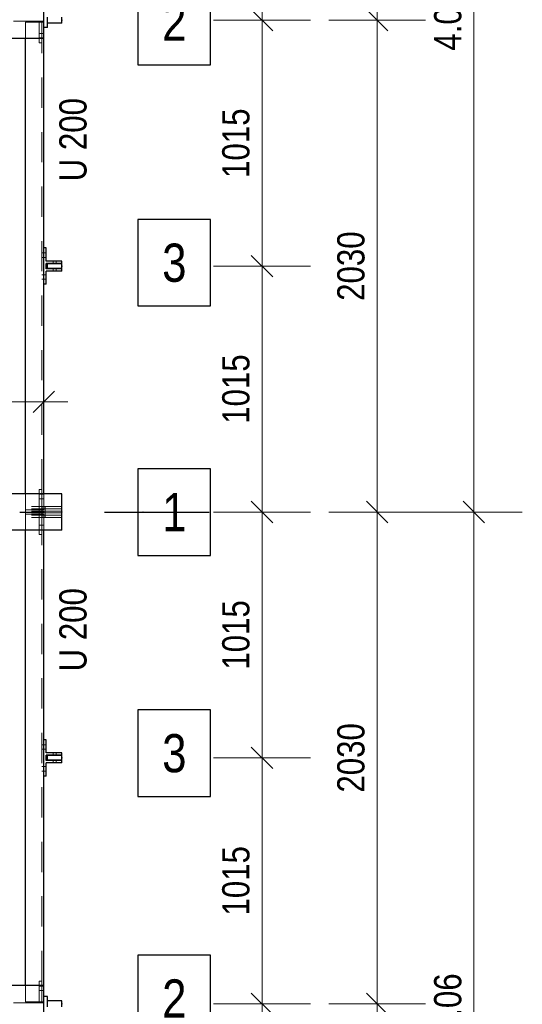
# Model space of a CAD drawing. Header units: millimetres. Extents: x -74 to 79, y 0 to 54.
# Tile 129 of 164: x 14.5 to 16.58, y 29.16 to 33.23. Entities that reach past the tile are written whole.
import ezdxf

# ---------------------------------------------------------------- set-up
doc = ezdxf.new("R2010")
doc.units = ezdxf.units.MM
doc.linetypes.add('DASHDOTX2', pattern=[2, 1, -0.5, 0, -0.5])
doc.linetypes.add('HIDDEN', pattern=[0.375, 0.25, -0.125])
for name, color, linetype, lineweight in [('01_Neubau Türen-Fassade', 7, 'Continuous', 20), ('01_Neubau_Linen', 7, 'Continuous', 20), ('Achsen', 7, 'Continuous', 20)]:
    doc.layers.add(name, color=color, linetype=linetype, lineweight=lineweight)
doc.styles.add('Arial Narrow', font='ARIALN.TTF')
doc.dimstyles.new('Arch_Strakon_dimstyle', dxfattribs={"dimtxt": 15.75, "dimasz": 1, "dimexe": 1.25, "dimexo": 0.0625, "dimgap": 1, "dimtad": 0, "dimdec": 3, "dimzin": 12, "dimdsep": 46, "dimtxsty": 'Arial Narrow', "dimblk": 'Arrowhead_Tick', "dimsah": 1, "dimcen": 0, "dimse1": 1, "dimse2": 1, "dimclrd": 6, "dimclrt": 2, "dimazin": 0, "dimtfac": 1, "dimtdec": 4, "dimtmove": 0, "dimatfit": 3, "dimldrblk": 'NONE', "dimfxl": 1, "dimtvp": 1, "dimtolj": 1, "dimtzin": 0, "dimlwd": 13, "dimarcsym": 2})

# ---------------------------------------------------------------- blocks, each defined once
blk = doc.blocks.new('Arrowhead_Tick')
at = {"color": 0, "linetype": 'Continuous', "lineweight": -2}
for p, q in [((0, 20), (0, -10)), ((-1, 0), (0, 0)), ((10, 0), (0, 0))]:
    blk.add_line(p, q, dxfattribs=at)
at = {"color": 2, "linetype": 'Continuous', "lineweight": 35}
blk.add_line((4.42, 4.42), (-4.42, -4.42), dxfattribs=at)
blk = doc.blocks.new('*D34')
at = {"layer": '01_Neubau_Linen', "color": 6, "linetype": 'Continuous', "lineweight": 13}
blk.add_line((16.3754, 27.1448), (16.3754, 31.1848), dxfattribs=at)
at = {"layer": 'Defpoints', "color": 0}
for p in [(15.0083, 31.1948), (16.3754, 31.1948), (15.0083, 27.1348)]:
    blk.add_point(p, dxfattribs=at)
at = {"layer": '01_Neubau_Linen', "color": 6, "lineweight": 13, "xscale": 0.01, "yscale": 0.01, "zscale": 0.01}
for p, rotation in [((16.3754, 31.1948), 90), ((16.3754, 27.1348), 270)]:
    blk.add_blockref('Arrowhead_Tick', p, dxfattribs=dict(at, rotation=rotation))
at = {"layer": '01_Neubau_Linen', "color": 3, "lineweight": -2, "insert": (16.2679, 29.1648), "char_height": 0.1125, "attachment_point": 5, "rotation": 90, "style": 'Arial Narrow'}
blk.add_mtext('\\A1;4.06', dxfattribs=at)
blk = doc.blocks.new('_None')
blk = doc.blocks.new('*D35')
at = {"layer": '01_Neubau_Linen', "color": 6, "linetype": 'Continuous', "lineweight": 13}
blk.add_line((16.3754, 31.2048), (16.3754, 35.2448), dxfattribs=at)
at = {"layer": 'Defpoints', "color": 0}
for p in [(15.0083, 35.2548), (16.3754, 35.2548), (15.0083, 31.1948)]:
    blk.add_point(p, dxfattribs=at)
at = {"layer": '01_Neubau_Linen', "color": 6, "lineweight": 13, "xscale": 0.01, "yscale": 0.01, "zscale": 0.01}
for p, rotation in [((16.3754, 35.2548), 90), ((16.3754, 31.1948), 270)]:
    blk.add_blockref('Arrowhead_Tick', p, dxfattribs=dict(at, rotation=rotation))
at = {"layer": '01_Neubau_Linen', "color": 3, "lineweight": -2, "insert": (16.2679, 33.2248), "char_height": 0.1125, "attachment_point": 5, "rotation": 90, "style": 'Arial Narrow'}
blk.add_mtext('\\A1;4.06', dxfattribs=at)
blk = doc.blocks.new('*D44')
at = {"layer": '01_Neubau_Linen', "color": 6, "linetype": 'Continuous', "lineweight": 13}
blk.add_line((15.9754, 27.1448), (15.9754, 29.1548), dxfattribs=at)
at = {"layer": 'Defpoints', "color": 0}
for p in [(14.5983, 29.1648), (15.9754, 29.1648), (14.6733, 27.1348)]:
    blk.add_point(p, dxfattribs=at)
at = {"layer": '01_Neubau_Linen', "color": 6, "lineweight": 13, "xscale": 0.01, "yscale": 0.01, "zscale": 0.01}
for p, rotation in [((15.9754, 29.1648), 90), ((15.9754, 27.1348), 270)]:
    blk.add_blockref('Arrowhead_Tick', p, dxfattribs=dict(at, rotation=rotation))
at = {"layer": '01_Neubau_Linen', "color": 3, "lineweight": -2, "insert": (15.8679, 28.1498), "char_height": 0.1125, "attachment_point": 5, "rotation": 90, "style": 'Arial Narrow'}
blk.add_mtext('\\A1;2030', dxfattribs=at)
blk = doc.blocks.new('*D45')
at = {"layer": '01_Neubau_Linen', "color": 6, "linetype": 'Continuous', "lineweight": 13}
blk.add_line((15.9754, 29.1748), (15.9754, 31.1848), dxfattribs=at)
at = {"layer": 'Defpoints', "color": 0}
for p in [(14.6733, 31.1948), (15.9754, 31.1948), (14.5983, 29.1648)]:
    blk.add_point(p, dxfattribs=at)
at = {"layer": '01_Neubau_Linen', "color": 6, "lineweight": 13, "xscale": 0.01, "yscale": 0.01, "zscale": 0.01}
for p, rotation in [((15.9754, 31.1948), 90), ((15.9754, 29.1648), 270)]:
    blk.add_blockref('Arrowhead_Tick', p, dxfattribs=dict(at, rotation=rotation))
at = {"layer": '01_Neubau_Linen', "color": 3, "lineweight": -2, "insert": (15.8679, 30.1798), "char_height": 0.1125, "attachment_point": 5, "rotation": 90, "style": 'Arial Narrow'}
blk.add_mtext('\\A1;2030', dxfattribs=at)
blk = doc.blocks.new('*D46')
at = {"layer": '01_Neubau_Linen', "color": 6, "linetype": 'Continuous', "lineweight": 13}
blk.add_line((15.9754, 31.2048), (15.9754, 33.2148), dxfattribs=at)
at = {"layer": 'Defpoints', "color": 0}
for p in [(14.5983, 33.2248), (15.9754, 33.2248), (14.6733, 31.1948)]:
    blk.add_point(p, dxfattribs=at)
at = {"layer": '01_Neubau_Linen', "color": 6, "lineweight": 13, "xscale": 0.01, "yscale": 0.01, "zscale": 0.01}
for p, rotation in [((15.9754, 33.2248), 90), ((15.9754, 31.1948), 270)]:
    blk.add_blockref('Arrowhead_Tick', p, dxfattribs=dict(at, rotation=rotation))
at = {"layer": '01_Neubau_Linen', "color": 3, "lineweight": -2, "insert": (15.8679, 32.2098), "char_height": 0.1125, "attachment_point": 5, "rotation": 90, "style": 'Arial Narrow'}
blk.add_mtext('\\A1;2030', dxfattribs=at)
blk = doc.blocks.new('*D47')
at = {"layer": '01_Neubau_Linen', "color": 6, "linetype": 'Continuous', "lineweight": 13}
blk.add_line((15.9754, 33.2348), (15.9754, 35.5848), dxfattribs=at)
at = {"layer": 'Defpoints', "color": 0}
for p in [(14.6733, 35.5948), (15.9754, 35.5948), (14.5983, 33.2248)]:
    blk.add_point(p, dxfattribs=at)
at = {"layer": '01_Neubau_Linen', "color": 6, "lineweight": 13, "xscale": 0.01, "yscale": 0.01, "zscale": 0.01}
for p, rotation in [((15.9754, 35.5948), 90), ((15.9754, 33.2248), 270)]:
    blk.add_blockref('Arrowhead_Tick', p, dxfattribs=dict(at, rotation=rotation))
at = {"layer": '01_Neubau_Linen', "color": 3, "lineweight": -2, "insert": (15.8679, 34.4098), "char_height": 0.1125, "attachment_point": 5, "rotation": 90, "style": 'Arial Narrow'}
blk.add_mtext('\\A1;2370', dxfattribs=at)
blk = doc.blocks.new('*D77')
at = {"layer": '01_Neubau_Linen', "color": 6, "linetype": 'Continuous', "lineweight": 13}
blk.add_line((12.6083, 31.65), (14.5883, 31.65), dxfattribs=at)
at = {"layer": 'Defpoints', "color": 0}
for p in [(12.5983, 33.4296), (14.5983, 31.65), (14.5983, 31.2679)]:
    blk.add_point(p, dxfattribs=at)
at = {"layer": '01_Neubau_Linen', "color": 6, "lineweight": 13, "xscale": 0.01, "yscale": 0.01, "zscale": 0.01}
blk.add_blockref('Arrowhead_Tick', (14.5983, 31.65), dxfattribs=at)
at = {"layer": '01_Neubau_Linen', "color": 6, "lineweight": 13, "xscale": 0.01, "yscale": 0.01, "zscale": 0.01, "rotation": 180}
blk.add_blockref('Arrowhead_Tick', (12.5983, 31.65), dxfattribs=at)
at = {"layer": '01_Neubau_Linen', "color": 2, "lineweight": -2, "insert": (13.5983, 31.7804), "char_height": 0.1575, "attachment_point": 5, "style": 'Arial Narrow'}
blk.add_mtext('\\A1;2000', dxfattribs=at)
blk = doc.blocks.new('*D98')
at = {"layer": '01_Neubau_Linen', "color": 6, "linetype": 'Continuous', "lineweight": 13}
blk.add_line((15.5, 28.1598), (15.5, 29.1548), dxfattribs=at)
at = {"layer": 'Defpoints', "color": 0}
for p in [(14.6733, 29.1648), (15.5, 29.1648), (14.6733, 28.1498)]:
    blk.add_point(p, dxfattribs=at)
at = {"layer": '01_Neubau_Linen', "color": 6, "lineweight": 13, "xscale": 0.01, "yscale": 0.01, "zscale": 0.01}
for p, rotation in [((15.5, 29.1648), 90), ((15.5, 28.1498), 270)]:
    blk.add_blockref('Arrowhead_Tick', p, dxfattribs=dict(at, rotation=rotation))
at = {"layer": '01_Neubau_Linen', "color": 3, "lineweight": -2, "insert": (15.3926, 28.6573), "char_height": 0.1125, "attachment_point": 5, "rotation": 90, "style": 'Arial Narrow'}
blk.add_mtext('\\A1;1015', dxfattribs=at)
blk = doc.blocks.new('*D99')
at = {"layer": '01_Neubau_Linen', "color": 6, "linetype": 'Continuous', "lineweight": 13}
blk.add_line((15.5, 29.1748), (15.5, 30.1698), dxfattribs=at)
at = {"layer": 'Defpoints', "color": 0}
for p in [(14.6733, 30.1798), (15.5, 30.1798), (14.6733, 29.1648)]:
    blk.add_point(p, dxfattribs=at)
at = {"layer": '01_Neubau_Linen', "color": 6, "lineweight": 13, "xscale": 0.01, "yscale": 0.01, "zscale": 0.01}
for p, rotation in [((15.5, 30.1798), 90), ((15.5, 29.1648), 270)]:
    blk.add_blockref('Arrowhead_Tick', p, dxfattribs=dict(at, rotation=rotation))
at = {"layer": '01_Neubau_Linen', "color": 3, "lineweight": -2, "insert": (15.3926, 29.6723), "char_height": 0.1125, "attachment_point": 5, "rotation": 90, "style": 'Arial Narrow'}
blk.add_mtext('\\A1;1015', dxfattribs=at)
blk = doc.blocks.new('*D100')
at = {"layer": '01_Neubau_Linen', "color": 6, "linetype": 'Continuous', "lineweight": 13}
blk.add_line((15.5, 30.1898), (15.5, 31.1848), dxfattribs=at)
at = {"layer": 'Defpoints', "color": 0}
for p in [(15.0083, 31.1948), (15.5, 31.1948), (14.6733, 30.1798)]:
    blk.add_point(p, dxfattribs=at)
at = {"layer": '01_Neubau_Linen', "color": 6, "lineweight": 13, "xscale": 0.01, "yscale": 0.01, "zscale": 0.01}
for p, rotation in [((15.5, 31.1948), 90), ((15.5, 30.1798), 270)]:
    blk.add_blockref('Arrowhead_Tick', p, dxfattribs=dict(at, rotation=rotation))
at = {"layer": '01_Neubau_Linen', "color": 3, "lineweight": -2, "insert": (15.3926, 30.6873), "char_height": 0.1125, "attachment_point": 5, "rotation": 90, "style": 'Arial Narrow'}
blk.add_mtext('\\A1;1015', dxfattribs=at)
blk = doc.blocks.new('*D101')
at = {"layer": '01_Neubau_Linen', "color": 6, "linetype": 'Continuous', "lineweight": 13}
blk.add_line((15.5, 31.2048), (15.5, 32.1998), dxfattribs=at)
at = {"layer": 'Defpoints', "color": 0}
for p in [(14.6733, 32.2098), (15.5, 32.2098), (15.0083, 31.1948)]:
    blk.add_point(p, dxfattribs=at)
at = {"layer": '01_Neubau_Linen', "color": 6, "lineweight": 13, "xscale": 0.01, "yscale": 0.01, "zscale": 0.01}
for p, rotation in [((15.5, 32.2098), 90), ((15.5, 31.1948), 270)]:
    blk.add_blockref('Arrowhead_Tick', p, dxfattribs=dict(at, rotation=rotation))
at = {"layer": '01_Neubau_Linen', "color": 3, "lineweight": -2, "insert": (15.3926, 31.7023), "char_height": 0.1125, "attachment_point": 5, "rotation": 90, "style": 'Arial Narrow'}
blk.add_mtext('\\A1;1015', dxfattribs=at)
blk = doc.blocks.new('*D102')
at = {"layer": '01_Neubau_Linen', "color": 6, "linetype": 'Continuous', "lineweight": 13}
blk.add_line((15.5, 32.2198), (15.5, 33.2148), dxfattribs=at)
at = {"layer": 'Defpoints', "color": 0}
for p in [(14.6733, 33.2248), (15.5, 33.2248), (14.6733, 32.2098)]:
    blk.add_point(p, dxfattribs=at)
at = {"layer": '01_Neubau_Linen', "color": 6, "lineweight": 13, "xscale": 0.01, "yscale": 0.01, "zscale": 0.01}
for p, rotation in [((15.5, 33.2248), 90), ((15.5, 32.2098), 270)]:
    blk.add_blockref('Arrowhead_Tick', p, dxfattribs=dict(at, rotation=rotation))
at = {"layer": '01_Neubau_Linen', "color": 3, "lineweight": -2, "insert": (15.3926, 32.7173), "char_height": 0.1125, "attachment_point": 5, "rotation": 90, "style": 'Arial Narrow'}
blk.add_mtext('\\A1;1015', dxfattribs=at)
blk = doc.blocks.new('*D103')
at = {"layer": '01_Neubau_Linen', "color": 6, "linetype": 'Continuous', "lineweight": 13}
blk.add_line((15.5, 33.2348), (15.5, 34.3998), dxfattribs=at)
at = {"layer": 'Defpoints', "color": 0}
for p in [(14.6733, 34.4098), (15.5, 34.4098), (14.6733, 33.2248)]:
    blk.add_point(p, dxfattribs=at)
at = {"layer": '01_Neubau_Linen', "color": 6, "lineweight": 13, "xscale": 0.01, "yscale": 0.01, "zscale": 0.01}
for p, rotation in [((15.5, 34.4098), 90), ((15.5, 33.2248), 270)]:
    blk.add_blockref('Arrowhead_Tick', p, dxfattribs=dict(at, rotation=rotation))
at = {"layer": '01_Neubau_Linen', "color": 3, "lineweight": -2, "insert": (15.3926, 33.8173), "char_height": 0.1125, "attachment_point": 5, "rotation": 90, "style": 'Arial Narrow'}
blk.add_mtext('\\A1;1185', dxfattribs=at)

msp = doc.modelspace()

# ---------------------------------------------------------------- linework, layer by layer
at = {"color": 3, "linetype": 'Continuous', "lineweight": 25}
for p, q in [((14.59833, 33.1498117), (14.59833, 33.2998117)), ((14.61333, 33.2123117), (14.61333, 33.2373117)), ((14.61333, 33.1948117), (14.61333, 33.2123117)), ((14.67333, 33.2123117), (14.61333, 33.2123117)), ((14.67333, 33.2123117), (14.67333, 33.2373117)), ((14.61333, 33.1948117), (14.59833, 33.1948117)), ((14.59833, 33.1498117), (12.77833, 33.1498117)), ((14.52333, 31.2698117), (14.52333, 33.1498117)), ((14.59833, 31.2698117), (14.59833, 33.1498117)), ((14.60833, 32.2848117), (14.59833, 32.2848117)), ((14.60833, 32.2303117), (14.60833, 32.2848117)), ((14.67333, 32.2303117), (14.60833, 32.2303117)), ((14.60833, 32.1993117), (14.60833, 32.2203117)), ((14.67333, 32.2203117), (14.60833, 32.2203117)), ((14.67333, 32.1993117), (14.60833, 32.1993117)), ((14.61333, 32.1998117), (14.61333, 32.2198117)), ((14.67333, 32.2198117), (14.61333, 32.2198117)), ((14.67333, 32.1998117), (14.61333, 32.1998117)), ((14.67333, 32.2203117), (14.67333, 32.2303117)), ((14.67333, 32.1998117), (14.67333, 32.2198117)), ((14.67333, 32.1893117), (14.67333, 32.1993117)), ((14.60833, 32.1348117), (14.60833, 32.1893117)), ((14.67333, 32.1893117), (14.60833, 32.1893117)), ((14.60833, 32.1348117), (14.59833, 32.1348117)), ((14.67333, 31.2698117), (12.77833, 31.2698117)), ((14.67333, 31.1198117), (14.67333, 31.2698117)), ((14.67333, 31.1198117), (12.77833, 31.1198117)), ((14.52333, 29.2398117), (14.52333, 31.1198117)), ((14.59833, 29.2398117), (14.59833, 31.1198117)), ((14.60833, 30.2548117), (14.59833, 30.2548117)), ((14.60833, 30.2003117), (14.60833, 30.2548117)), ((14.67333, 30.2003117), (14.60833, 30.2003117)), ((14.60833, 30.1693117), (14.60833, 30.1903117)), ((14.67333, 30.1903117), (14.60833, 30.1903117)), ((14.67333, 30.1693117), (14.60833, 30.1693117)), ((14.61333, 30.1698117), (14.61333, 30.1898117)), ((14.67333, 30.1898117), (14.61333, 30.1898117)), ((14.67333, 30.1698117), (14.61333, 30.1698117)), ((14.67333, 30.1903117), (14.67333, 30.2003117)), ((14.67333, 30.1698117), (14.67333, 30.1898117)), ((14.67333, 30.1593117), (14.67333, 30.1693117)), ((14.60833, 30.1048117), (14.60833, 30.1593117)), ((14.67333, 30.1593117), (14.60833, 30.1593117)), ((14.60833, 30.1048117), (14.59833, 30.1048117)), ((14.59833, 29.2398117), (12.77833, 29.2398117)), ((14.59833, 29.0898117), (14.59833, 29.2398117)), ((14.61333, 29.1948117), (14.59833, 29.1948117)), ((14.61333, 29.1773117), (14.61333, 29.1948117)), ((14.61333, 29.1523117), (14.61333, 29.1773117)), ((14.67333, 29.1773117), (14.61333, 29.1773117)), ((14.67333, 29.1523117), (14.67333, 29.1773117))]:
    msp.add_line(p, q, dxfattribs=at)
at = {"color": 9, "linetype": 'Continuous', "lineweight": 0}
msp.add_circle((15.0082829, 31.1948117), 0.00111, dxfattribs=at)
at = {"layer": '01_Neubau Türen-Fassade', "color": 6, "linetype": 'HIDDEN', "lineweight": 13, "ltscale": 0.5}
for p, q in [((14.59833, 33.2212617), (12.77833, 33.2212617)), ((14.52333, 33.1498117), (14.52333, 33.2162617)), ((14.59833, 33.2162617), (14.52333, 33.2162617)), ((14.57983, 33.1312617), (14.57983, 33.2212617)), ((14.58983, 33.1312617), (14.58983, 33.2212617)), ((14.58983, 33.1707617), (14.57983, 33.1707617)), ((14.59833, 33.1707617), (14.58983, 33.1707617)), ((14.58983, 33.1517617), (14.57983, 33.1517617)), ((14.58983, 33.1312617), (14.57983, 33.1312617)), ((14.59833, 33.1517617), (14.58983, 33.1517617)), ((14.58983, 31.2883617), (14.58983, 33.1312617)), ((14.59833, 32.2643117), (14.58983, 32.2643117)), ((14.59833, 32.2453117), (14.58983, 32.2453117)), ((14.60833, 32.2643117), (14.59833, 32.2643117)), ((14.60833, 32.2453117), (14.59833, 32.2453117)), ((14.63681, 32.2203117), (14.63681, 32.2303117)), ((14.63681, 32.1893117), (14.63681, 32.1993117)), ((14.64985, 32.2203117), (14.64985, 32.2303117)), ((14.64985, 32.1893117), (14.64985, 32.1993117)), ((14.59833, 32.1743117), (14.58983, 32.1743117)), ((14.59833, 32.1553117), (14.58983, 32.1553117)), ((14.60833, 32.1743117), (14.59833, 32.1743117)), ((14.60833, 32.1553117), (14.59833, 32.1553117)), ((14.52333, 31.2033617), (14.52333, 31.2698117)), ((14.57983, 31.1983617), (14.57983, 31.2883617)), ((14.58983, 31.2883617), (14.57983, 31.2883617)), ((14.58983, 31.2678617), (14.57983, 31.2678617)), ((14.58983, 31.1983617), (14.58983, 31.2883617)), ((14.59833, 31.2678617), (14.58983, 31.2678617)), ((14.59833, 31.2033617), (14.59833, 31.2698117)), ((14.67333, 31.2178117), (14.52333, 31.2178117)), ((14.58983, 31.2488617), (14.57983, 31.2488617)), ((14.59833, 31.2488617), (14.58983, 31.2488617)), ((14.59183, 31.2078117), (14.59183, 31.2178117)), ((14.60483, 31.2078117), (14.60483, 31.2178117)), ((14.67333, 31.1983617), (12.77833, 31.1983617)), ((14.67333, 31.1912617), (12.77833, 31.1912617)), ((14.67333, 31.2078117), (14.52333, 31.2078117)), ((14.67333, 31.2073117), (14.52333, 31.2073117)), ((14.52333, 31.1862617), (14.52333, 31.2033617)), ((14.59833, 31.2033617), (14.52333, 31.2033617)), ((14.52333, 31.1198117), (14.52333, 31.1862617)), ((14.59833, 31.1862617), (14.52333, 31.1862617)), ((14.67333, 31.1823117), (14.52333, 31.1823117)), ((14.67333, 31.1818117), (14.52333, 31.1818117)), ((14.57983, 31.1012617), (14.57983, 31.1912617)), ((14.58983, 31.1012617), (14.58983, 31.1912617)), ((14.59183, 31.1823117), (14.59183, 31.2073117)), ((14.59183, 31.1718117), (14.59183, 31.1818117)), ((14.59833, 31.1198117), (14.59833, 31.1862617)), ((14.60483, 31.1823117), (14.60483, 31.2073117)), ((14.60483, 31.1718117), (14.60483, 31.1818117)), ((14.67333, 31.1718117), (14.52333, 31.1718117)), ((14.58983, 31.1407617), (14.57983, 31.1407617)), ((14.59833, 31.1407617), (14.58983, 31.1407617)), ((14.58983, 31.1217617), (14.57983, 31.1217617)), ((14.58983, 31.1012617), (14.57983, 31.1012617)), ((14.59833, 31.1217617), (14.58983, 31.1217617)), ((14.58983, 29.2583617), (14.58983, 31.1012617)), ((14.59833, 30.2343117), (14.58983, 30.2343117)), ((14.59833, 30.2153117), (14.58983, 30.2153117)), ((14.60833, 30.2343117), (14.59833, 30.2343117)), ((14.60833, 30.2153117), (14.59833, 30.2153117)), ((14.63681, 30.1903117), (14.63681, 30.2003117)), ((14.63681, 30.1593117), (14.63681, 30.1693117)), ((14.64985, 30.1903117), (14.64985, 30.2003117)), ((14.64985, 30.1593117), (14.64985, 30.1693117)), ((14.59833, 30.1443117), (14.58983, 30.1443117)), ((14.59833, 30.1253117), (14.58983, 30.1253117)), ((14.60833, 30.1443117), (14.59833, 30.1443117)), ((14.60833, 30.1253117), (14.59833, 30.1253117)), ((14.52333, 29.1733617), (14.52333, 29.2398117)), ((14.57983, 29.1683617), (14.57983, 29.2583617)), ((14.58983, 29.2583617), (14.57983, 29.2583617)), ((14.58983, 29.2378617), (14.57983, 29.2378617)), ((14.58983, 29.1683617), (14.58983, 29.2583617)), ((14.59833, 29.2378617), (14.58983, 29.2378617)), ((14.58983, 29.2188617), (14.57983, 29.2188617)), ((14.59833, 29.2188617), (14.58983, 29.2188617)), ((14.59833, 29.1683617), (12.77833, 29.1683617)), ((14.59833, 29.1733617), (14.52333, 29.1733617))]:
    msp.add_line(p, q, dxfattribs=at)
at = {"layer": '01_Neubau_Linen', "color": 9, "linetype": 'Continuous', "lineweight": 0}
for centre in [(14.59833, 33.2248117), (14.67333, 33.2248117), (14.67333, 32.2098117), (14.67333, 31.1948117), (14.67333, 30.1798117), (14.59833, 29.1648117), (14.67333, 29.1648117)]:
    msp.add_circle(centre, 0.00111, dxfattribs=at)
at = {"layer": 'Achsen', "color": 3, "linetype": 'Continuous', "lineweight": 25}
for p, q in [((14.987725, 33.3976892), (14.987725, 33.0401892)), ((15.28695, 33.0401892), (15.28695, 33.3976892)), ((14.987725, 33.0401892), (15.28695, 33.0401892)), ((15.28695, 32.4028082), (14.987725, 32.4028082)), ((14.987725, 32.4028082), (14.987725, 32.0453082)), ((15.28695, 32.0453082), (15.28695, 32.4028082)), ((14.987725, 32.0453082), (15.28695, 32.0453082)), ((15.28695, 31.3727103), (14.987725, 31.3727103)), ((14.987725, 31.3727103), (14.987725, 31.0152103)), ((15.28695, 31.0152103), (15.28695, 31.3727103)), ((14.987725, 31.0152103), (15.28695, 31.0152103)), ((15.28695, 30.3778293), (14.987725, 30.3778293)), ((14.987725, 30.3778293), (14.987725, 30.0203293)), ((15.28695, 30.0203293), (15.28695, 30.3778293)), ((14.987725, 30.0203293), (15.28695, 30.0203293)), ((15.28695, 29.3653398), (14.987725, 29.3653398)), ((14.987725, 29.3653398), (14.987725, 29.0078398)), ((15.28695, 29.0078398), (15.28695, 29.3653398))]:
    msp.add_line(p, q, dxfattribs=at)
at = {"layer": 'Achsen', "color": 3, "linetype": 'DASHDOTX2', "lineweight": 25, "ltscale": 0.5}
msp.add_line((3.849518, 31.1948035), (15.2823728, 31.1948035), dxfattribs=at)

# ---------------------------------------------------------------- texts
at = {"color": 3, "lineweight": 25, "style": 'Arial Narrow'}
for p in [(14.7752858, 32.5598602), (14.7752858, 30.536695)]:
    msp.add_text('U 200', height=0.1125, rotation=90, dxfattribs=at).set_placement(p)
at = {"layer": 'Achsen', "color": 2, "lineweight": 35, "style": 'Arial Narrow'}
for s, p in [('2', (15.087725, 33.1401892)), ('3', (15.087725, 32.1453082)), ('1', (15.087725, 31.1152103)), ('3', (15.087725, 30.1203293)), ('2', (15.087725, 29.1078398))]:
    msp.add_text(s, height=0.1575, dxfattribs=at).set_placement(p)

# ---------------------------------------------------------------- dimensions: what is measured, and where the dimension line sits
at = {"layer": '01_Neubau_Linen', "lineweight": -2}
for base, p1, p2, text, picture, middle in [((15.9753557, 35.5948417), (14.59833, 33.2248117), (14.67333, 35.5948417), '2370', '*D47', (15.9753557, 34.4098267)), ((16.3753557, 35.2548117), (15.0082829, 31.1948117), (15.0082829, 35.2548117), '4.06', '*D35', (16.3753557, 33.2248117)), ((15.5, 34.4098117), (14.67333, 33.2248117), (14.67333, 34.4098117), '1185', '*D103', (15.5, 33.8173117)), ((15.9753557, 33.2248117), (14.67333, 31.1948117), (14.59833, 33.2248117), '2030', '*D46', (15.9753557, 32.2098117)), ((15.5, 33.2248117), (14.67333, 32.2098117), (14.67333, 33.2248117), '1015', '*D102', (15.5, 32.7173117)), ((15.5, 32.2098117), (15.0082829, 31.1948117), (14.67333, 32.2098117), '1015', '*D101', (15.5, 31.7023117)), ((15.9753557, 31.1948117), (14.59833, 29.1648117), (14.67333, 31.1948117), '2030', '*D45', (15.9753557, 30.1798117)), ((15.5, 31.1948117), (14.67333, 30.1798117), (15.0082829, 31.1948117), '1015', '*D100', (15.5, 30.6873117)), ((16.3753557, 31.1948117), (15.0082829, 27.1348117), (15.0082829, 31.1948117), '4.06', '*D34', (16.3753557, 29.1648117)), ((15.5, 30.1798117), (14.67333, 29.1648117), (14.67333, 30.1798117), '1015', '*D99', (15.5, 29.6723117)), ((15.9753557, 29.1648117), (14.67333, 27.1348117), (14.59833, 29.1648117), '2030', '*D44', (15.9753557, 28.1498117)), ((15.5, 29.1648117), (14.67333, 28.1498117), (14.67333, 29.1648117), '1015', '*D98', (15.5, 28.6573117))]:
    dim = msp.add_linear_dim(base=base, p1=p1, p2=p2, angle=90, text=text, dimstyle='Arch_Strakon_dimstyle', override={"dimscale": 0.01, "dimtxt": 11.25, "dimasz": 1, "dimgap": 5, "dimtad": 1, "dimjust": 0, "dimtih": 0, "dimtoh": 0, "dimdec": 6, "dimdsep": 46, "dimtxsty": 'Arial Narrow', "dimclrd": 6, "dimclrt": 3, "dimtix": 1, "dimtofl": 255, "dimtmove": 0, "dimatfit": 2, "dimfxl": 0, "dimfxlon": 0, "dimtvp": 44.444444, "dimlwd": 13}, dxfattribs=at)
    dim.commit()
    dim.dimension.update_dxf_attribs({"geometry": picture, "text_midpoint": middle, "dimtype": 160})
dim = msp.add_linear_dim(base=(14.59833, 31.65), p1=(12.5982829, 33.4296275), p2=(14.59833, 31.2678617), text='2000', dimstyle='Arch_Strakon_dimstyle', override={"dimscale": 0.01, "dimtxt": 15.75, "dimasz": 1, "dimgap": 5, "dimtad": 1, "dimjust": 0, "dimtih": 0, "dimtoh": 0, "dimdec": 6, "dimdsep": 46, "dimtxsty": 'Arial Narrow', "dimclrd": 6, "dimclrt": 2, "dimtix": 1, "dimtofl": 255, "dimtmove": 0, "dimatfit": 2, "dimfxl": 0, "dimfxlon": 0, "dimtvp": 31.746032, "dimlwd": 13}, dxfattribs=at)
dim.commit()
dim.dimension.update_dxf_attribs({"geometry": '*D77', "text_midpoint": (13.5983065, 31.65), "dimtype": 160})

doc.saveas('drawing.dxf')
